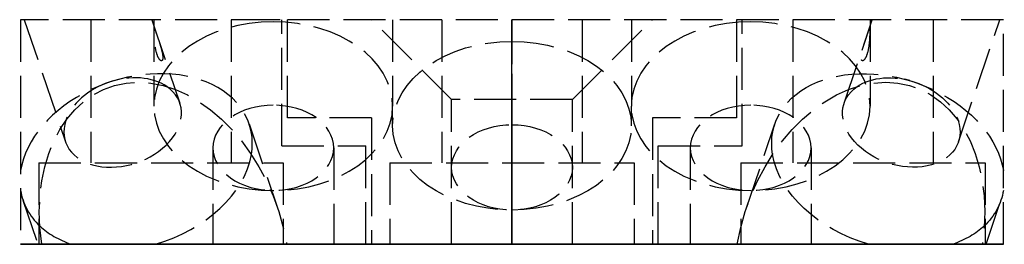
# Model space of a CAD drawing. Header units: millimetres. Extents: x -17.5 to 17.5, y 0 to 8.
import ezdxf

# ---------------------------------------------------------------- set-up
doc = ezdxf.new("R2010")
doc.units = ezdxf.units.MM
doc.header["$LTSCALE"] = 10
doc.linetypes.add('ALLCAD_Strich', pattern=[0.2, 0.15, -0.05])
for name, color, linetype in [('BESCH_KONT_sich_schn_ansi_2d', 40, 'Continuous'), ('BESCH_KONT_sich_schn_grun_2d', 10, 'Continuous'), ('BESCH_KONT_sich_schn_seit_2d', 160, 'Continuous')]:
    doc.layers.add(name, color=color, linetype=linetype)

msp = doc.modelspace()

# ---------------------------------------------------------------- linework, layer by layer
at = {"layer": 'BESCH_KONT_sich_schn_ansi_2d', "linetype": 'ALLCAD_Strich'}
for p, q in [((-17.5, 0), (-16.74603914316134, 0)), ((-17.5, 0, -21.00000000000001), (-17.5, 0)), ((-17.5, 0, -21.00000000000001), (-5, 0, -21.00000000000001)), ((-17.5, 0, -21.00000000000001), (-5.199999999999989, 0, -21.00000000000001)), ((-17.5, 0, -61.00000000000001), (-17.5, 0, -21.00000000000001)), ((-17.5, 0, -61.00000000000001), (17.5, 0, -61.00000000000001)), ((-17.43400744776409, 0, -1.876542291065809), (-16.83155035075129, 0)), ((-17.14708921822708, 0, -7.85278943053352), (-15.91031046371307, 0, -4.000452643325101)), ((-16.74603914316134, 0), (-8.02025296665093, 0)), ((-15.13053968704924, 0, -5.623732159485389), (-15.89260009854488, 0, -5.08535063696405)), ((-13.39508348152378, 0, -6.180894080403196), (-12.46204713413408, 0, -6.186717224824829)), ((-13.05291078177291, 0, -9.167210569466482), (-12.67058279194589, 0, -7.976329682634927)), ((-12.75, 0, -8.000000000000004), (-12.75, 0, -11.08111831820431)), ((-12.6031830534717, 0, -7.766391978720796), (-11.8161320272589, 0, -5.314873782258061)), ((-10.64999999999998, 0, -12.56604255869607), (-10.64999999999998, 0, -16)), ((-9.340864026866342, 0, -4.474816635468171), (-8.353428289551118, 0, -1.399137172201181)), ((-8.250000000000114, 0, -1.999999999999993), (-8.749999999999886, 0, -1.999999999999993)), ((-5.199999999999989, 0, -49.00000000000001), (-8.199999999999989, 0, -49.00000000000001)), ((-8.199999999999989, 0, -21.00000000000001), (-8.199999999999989, 0, -49.00000000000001)), ((-8.02025296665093, 0), (8.020252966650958, 0)), ((-8, 0, -48.00000000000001), (-8, 0, -21.00000000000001)), ((-5.199999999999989, 0, -48.00000000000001), (-8, 0, -48.00000000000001)), ((-6.349999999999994, 0, -12.56604255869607), (-6.349999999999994, 0, -16)), ((-5, 0, -48.00000000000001), (-5.199999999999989, 0, -48.00000000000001)), ((5.199999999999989, 0, -49.00000000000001), (-5.199999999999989, 0, -49.00000000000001)), ((-5.199999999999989, 0, -49.00000000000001), (-5.199999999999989, 0, -21.00000000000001)), ((-5, 0, -48.00000000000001), (5, 0, -48.00000000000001)), ((-5, 0, -21.00000000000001), (-5, 0, -48.00000000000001)), ((-4.25, 0, -40.06247459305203), (-4.25, 0, -36.2843)), ((-4.25, 0, -8.000000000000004), (-4.25, 0, -11.08111831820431)), ((-2.150000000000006, 0, -44.28429999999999), (-2.150000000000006, 0, -41.54739883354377)), ((-0.009844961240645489, 0, -0.007131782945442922), (-0.009844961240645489, 0, -0.004496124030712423)), ((-0.008139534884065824, 0, -0.004496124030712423), (-0.008139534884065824, 0, -0.007131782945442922)), ((-0.007131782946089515, 0, -0.001782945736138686), (-0.006356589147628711, 0, -0.001782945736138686)), ((-0.006356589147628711, 0, -0.009844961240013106), (-0.007131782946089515, 0, -0.009844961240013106)), ((-0.006976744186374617, 0, -0.008294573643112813), (-0.006511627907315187, 0, -0.008294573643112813)), ((-0.006511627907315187, 0, -0.003333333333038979), (-0.006976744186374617, 0, -0.003333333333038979)), ((-0.00534883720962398, 0, -0.007131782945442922), (-0.00534883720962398, 0, -0.004496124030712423)), ((-0.003643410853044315, 0, -0.004496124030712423), (-0.003643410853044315, 0, -0.007131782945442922)), ((-0.002713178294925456, 0, -0.009689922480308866), (-0.002713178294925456, 0, -0.001937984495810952)), ((-0.001007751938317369, 0, -0.009689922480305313), (-0.002713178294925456, 0, -0.009689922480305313)), ((-0.002713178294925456, 0, -0.001937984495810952), (0.001007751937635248, 0, -0.001937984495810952)), ((0.001007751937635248, 0, -0.007054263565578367), (-0.001007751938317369, 0, -0.007054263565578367)), ((-0.001007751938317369, 0, -0.007054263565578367), (-0.001007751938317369, 0, -0.009689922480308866)), ((0.0005632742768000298, 0, -0.003488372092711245), (-0.0009871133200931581, 0, -0.003488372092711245)), ((-0.0009871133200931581, 0, -0.003488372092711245), (-0.0009871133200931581, 0, -0.005658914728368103)), ((-0.0009871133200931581, 0, -0.005658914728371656), (0.0005632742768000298, 0, -0.005658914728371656)), ((0.001493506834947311, 0, -0.00472868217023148), (0.001493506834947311, 0, -0.004418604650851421)), ((0.003178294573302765, 0, -0.004108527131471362), (0.003178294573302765, 0, -0.004883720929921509)), ((0.003953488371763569, 0, -0.007131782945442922), (0.003953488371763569, 0, -0.004496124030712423)), ((0.005658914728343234, 0, -0.004496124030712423), (0.005658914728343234, 0, -0.007131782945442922)), ((0.006666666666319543, 0, -0.001782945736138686), (0.007441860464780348, 0, -0.001782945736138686)), ((0.007441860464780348, 0, -0.009844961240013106), (0.006666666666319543, 0, -0.009844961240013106)), ((0.006821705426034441, 0, -0.008294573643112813), (0.007286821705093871, 0, -0.008294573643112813)), ((0.007286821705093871, 0, -0.003333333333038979), (0.006821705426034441, 0, -0.003333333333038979)), ((0.008449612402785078, 0, -0.007131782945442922), (0.008449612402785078, 0, -0.004496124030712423)), ((0.01015503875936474, 0, -0.004496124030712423), (0.01015503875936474, 0, -0.007131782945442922)), ((2.150000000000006, 0, -44.28429999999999), (2.150000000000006, 0, -41.54739883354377)), ((4.25, 0, -40.06247459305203), (4.25, 0, -36.2843)), ((4.25, 0, -8.000000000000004), (4.25, 0, -11.08111831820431)), ((5, 0, -48.00000000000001), (5, 0, -21.00000000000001)), ((5, 0, -21.00000000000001), (17.5, 0, -21.00000000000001)), ((5.199999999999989, 0, -48.00000000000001), (5, 0, -48.00000000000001)), ((5.199999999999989, 0, -21.00000000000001), (17.5, 0, -21.00000000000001)), ((5.199999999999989, 0, -21.00000000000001), (5.199999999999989, 0, -49.00000000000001)), ((8, 0, -48.00000000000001), (5.199999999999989, 0, -48.00000000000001)), ((8.199999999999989, 0, -49.00000000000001), (5.199999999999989, 0, -49.00000000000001)), ((6.350000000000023, 0, -12.56604255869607), (6.350000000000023, 0, -16)), ((8, 0, -48.00000000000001), (8, 0, -21.00000000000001)), ((8.020252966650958, 0), (16.74603914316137, 0)), ((8.199999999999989, 0, -21.00000000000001), (8.199999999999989, 0, -49.00000000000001)), ((8.749999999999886, 0, -1.999999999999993), (8.250000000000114, 0, -1.999999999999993)), ((8.353428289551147, 0, -1.399137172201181), (9.340864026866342, 0, -4.474816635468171)), ((10.65000000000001, 0, -12.56604255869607), (10.65000000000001, 0, -16)), ((11.81613202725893, 0, -5.314873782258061), (12.6031830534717, 0, -7.766391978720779)), ((13.39508348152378, 0, -6.180894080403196), (12.46204713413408, 0, -6.186717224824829)), ((12.67058279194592, 0, -7.976329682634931), (13.05291078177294, 0, -9.167210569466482)), ((12.75, 0, -8.000000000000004), (12.75, 0, -11.08111831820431)), ((15.13053968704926, 0, -5.623732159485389), (15.8926000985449, 0, -5.08535063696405)), ((15.91031046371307, 0, -4.000452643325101), (17.14708921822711, 0, -7.85278943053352)), ((16.7460391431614, 0), (17.5, 0)), ((16.83155035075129, 0), (17.43400744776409, 0, -1.876542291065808)), ((17.5, 0, -21.00000000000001), (17.5, 0)), ((17.5, 0, -61.00000000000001), (17.5, 0, -21.00000000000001))]:
    msp.add_line(p, q, dxfattribs=at)
at = {"layer": 'BESCH_KONT_sich_schn_ansi_2d', "linetype": 'ALLCAD_Strich', "extrusion": (0, 1, 0)}
for centre, radius in [((12.5, -26.00000000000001), 4.35), ((0, -56.00000000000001), 4.35), ((0, -25), 2.15), ((-12.5, -36.00000000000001), 4.35)]:
    msp.add_circle(centre, radius, dxfattribs=at)
at = {"layer": 'BESCH_KONT_sich_schn_ansi_2d', "linetype": 'ALLCAD_Strich', "extrusion": (0, -1, 0)}
for centre, radius in [((-12.5, -26.00000000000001), 2.5), ((0, -25), 5), ((0, -56.00000000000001), 2.5), ((12.5, -36.00000000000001), 2.5)]:
    msp.add_circle(centre, radius, dxfattribs=at)
at = {"layer": 'BESCH_KONT_sich_schn_ansi_2d', "linetype": 'ALLCAD_Strich', "extrusion": (0, 1, 0)}
for centre, radius, start, end in [((0.007131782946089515, -0.004496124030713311), 0.002713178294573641, 359.9999999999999, 90), ((0.007131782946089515, -0.007131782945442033), 0.002713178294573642, 270, 1.526666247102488e-13), ((0.006356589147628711, -0.004496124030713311), 0.002713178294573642, 90, 180), ((0.006356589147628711, -0.007131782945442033), 0.002713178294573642, 180, 270), ((-0.001007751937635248, -0.004108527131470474), 0.002170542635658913, 90, 179.9999999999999), ((-0.001007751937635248, -0.004883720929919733), 0.002170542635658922, 179.9999999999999, 270), ((-0.006666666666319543, -0.004496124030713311), 0.002713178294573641, 359.9999999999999, 90), ((-0.006666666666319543, -0.007131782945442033), 0.002713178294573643, 270, 0), ((-0.007441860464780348, -0.004496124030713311), 0.00271317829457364, 90, 180), ((-0.007441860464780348, -0.007131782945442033), 0.002713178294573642, 180, 270)]:
    msp.add_arc(centre, radius, start, end, dxfattribs=at)
at = {"layer": 'BESCH_KONT_sich_schn_ansi_2d', "linetype": 'ALLCAD_Strich', "extrusion": (0, -1, 0)}
for centre, radius, start, end in [((-0.006976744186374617, -0.007131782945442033), 0.001162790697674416, 179.9999999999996, 270), ((-0.006976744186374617, -0.004496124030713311), 0.001162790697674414, 90, 180.0000000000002), ((-0.006511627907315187, -0.007131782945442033), 0.001162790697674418, 270, 4.071109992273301e-13), ((-0.006511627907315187, -0.004496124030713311), 0.001162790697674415, 359.9999999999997, 90), ((0.0005632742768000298, -0.004728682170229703), 0.0009302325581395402, 270, 359.9999999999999), ((0.0005632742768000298, -0.004418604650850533), 0.0009302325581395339, 0, 90), ((0.006821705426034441, -0.007131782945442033), 0.001162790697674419, 179.9999999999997, 270), ((0.006821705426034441, -0.004496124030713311), 0.001162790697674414, 90, 180.0000000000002), ((0.007286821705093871, -0.007131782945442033), 0.001162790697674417, 270, 3.053332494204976e-13), ((0.007286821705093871, -0.004496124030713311), 0.001162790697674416, 359.9999999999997, 90)]:
    msp.add_arc(centre, radius, start, end, dxfattribs=at)
at = {"layer": 'BESCH_KONT_sich_schn_ansi_2d', "linetype": 'ALLCAD_Strich', "extrusion": (0, -0.9999999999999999, 0)}
for centre, major_axis, start_param, end_param in [((-15.09999999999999, 0, -8.509999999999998), (0.979008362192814, 0, 3.049429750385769), 0.4894562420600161, 3.141592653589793), ((-15.09999999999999, 0, -8.509999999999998), (0.979008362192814, 0, 3.049429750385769), -3.141592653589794, -0.4894562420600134), ((-15.09999999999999, 0, -8.509999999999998), (0.979008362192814, 0, 3.049429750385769), -0.4894562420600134, 0.4894562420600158), ((15.10000000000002, 0, -8.509999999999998), (-0.979008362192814, 0, 3.049429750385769), 0.4894562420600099, 3.141592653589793), ((15.10000000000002, 0, -8.509999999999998), (-0.979008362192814, 0, 3.049429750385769), -0.4894562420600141, 0.4894562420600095), ((15.10000000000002, 0, -8.509999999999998), (-0.979008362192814, 0, 3.049429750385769), -3.141592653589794, -0.4894562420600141)]:
    msp.add_ellipse(centre, major_axis=major_axis, ratio=0.6713023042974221, start_param=start_param, end_param=end_param, dxfattribs=at)
at = {"layer": 'BESCH_KONT_sich_schn_ansi_2d', "linetype": 'ALLCAD_Strich', "extrusion": (0, -1, 0)}
for centre, major_axis, ratio, start_param, end_param in [((-13.38743573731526, 0, -3.175679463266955), (-4.046571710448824, 0, 1.299137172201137), 0.6713023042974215, -0.3594193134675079, 0.09816586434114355), ((-13.3874357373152, 0, -3.175679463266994), (4.046571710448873, 0, -1.299137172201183), 0.6713023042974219, 0.3594193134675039, 2.782173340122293), ((-13.86322124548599, 0, -4.657663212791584), (-2.047089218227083, 0, 0.6572105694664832), 0.6713023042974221, -1.124704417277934, 0.9467038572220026), ((-13.86322124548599, 0, -4.657663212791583), (2.047089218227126, 0, -0.6572105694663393), 0.6713023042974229, -2.1948887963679, -0.946703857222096), ((-8.5, 0, -8.000000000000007), (0, 0, -6.010407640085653), 0.7071067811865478, -3.082735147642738, -0.3331178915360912), ((-8.5, 0, -11.08111831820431), (-4.25, 0), 0.7071067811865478, 1.570796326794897, 7.853981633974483), ((-13.3874357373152, 0, -3.175679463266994), (4.046571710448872, 0, -1.299137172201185), 0.6713023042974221, -1.19115042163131, 0.3594193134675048), ((-8.5, 0, -12.56604255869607), (2.150000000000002, 0), 0.707106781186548, -0.85249140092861, 3.994084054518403), ((-8.5, 0, -12.56604255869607), (2.150000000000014, 0), 0.7071067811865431, -2.289101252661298, -1.570796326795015), ((-8.5, 0, -8.000000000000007), (0, 0, -6.010407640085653), 0.7071067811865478, -0.3331178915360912, 0.3331178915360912), ((-8.5, 0, -5.000000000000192), (-4.250000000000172, 0), 0.7071067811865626, -1.629653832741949, -1.511938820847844), ((-8.5, 0, -12.56604255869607), (2.150000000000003, 0), 0.7071067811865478, -1.570796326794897, -0.8524914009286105), ((-8.5, 0, -8.000000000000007), (0, 0, -6.010407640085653), 0.7071067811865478, 0.3331178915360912, 3.082735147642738), ((0, 0, -36.2843), (0, 0, -6.010407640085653), 0.7071067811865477, -3.141592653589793, -0.3331178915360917), ((0, 0, -36.2843), (0, 0, -6.010407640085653), 0.7071067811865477, -0.3331178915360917, 0.3331178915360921), ((0, 0, -36.2843), (0, 0, -6.010407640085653), 0.7071067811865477, 0.3331178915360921, 3.141592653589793), ((8.5, 0, -8.000000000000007), (0, 0, -6.010407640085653), 0.7071067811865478, -3.082735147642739, -0.3331178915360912), ((8.5, 0, -11.08111831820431), (-4.25, 0), 0.7071067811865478, 1.570796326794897, 7.853981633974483), ((8.5, 0, -12.56604255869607), (2.150000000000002, 0), 0.7071067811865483, -0.8524914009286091, 3.994084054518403), ((8.5, 0, -12.56604255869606), (2.150000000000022, 0), 0.7071067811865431, -2.289101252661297, -1.570796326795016), ((8.5, 0, -8.000000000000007), (0, 0, -6.010407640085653), 0.7071067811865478, -0.3331178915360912, 0.3331178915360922), ((8.5, 0, -5.000000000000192), (-4.250000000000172, 0), 0.7071067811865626, -1.629653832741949, -1.511938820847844), ((8.5, 0, -12.56604255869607), (2.150000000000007, 0), 0.7071067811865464, -1.570796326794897, -0.8524914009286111), ((8.5, 0, -8.000000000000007), (0, 0, -6.010407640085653), 0.7071067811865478, 0.3331178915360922, 3.082735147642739)]:
    msp.add_ellipse(centre, major_axis=major_axis, ratio=ratio, start_param=start_param, end_param=end_param, dxfattribs=at)
at = {"layer": 'BESCH_KONT_sich_schn_ansi_2d', "linetype": 'ALLCAD_Strich', "extrusion": (0, -0.9999999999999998, 0)}
for centre, major_axis, ratio, start_param, end_param in [((-13.38743573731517, 0, -3.175679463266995), (-4.046571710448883, 0, 1.299137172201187), 0.6713023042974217, 0.3263788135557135, 1.19115042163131), ((-13.86322124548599, 0, -4.657663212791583), (2.047089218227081, 0, -0.6572105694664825), 0.6713023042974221, -0.946703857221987, 2.016888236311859)]:
    msp.add_ellipse(centre, major_axis=major_axis, ratio=ratio, start_param=start_param, end_param=end_param, dxfattribs=at)
at = {"layer": 'BESCH_KONT_sich_schn_ansi_2d', "linetype": 'ALLCAD_Strich', "extrusion": (0, 1, 0)}
for centre, major_axis, ratio, start_param, end_param in [((-12.40000000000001, 0, -0.1000000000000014), (1.935249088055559, 0, 6.027942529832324), 0.671302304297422, -2.761946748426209, -1.76685090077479), ((-12.40000000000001, 0, -0.1000000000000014), (1.935249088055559, 0, 6.027942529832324), 0.671302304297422, 1.342306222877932, 2.761946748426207), ((-8.5, 0, -16), (0, 0, -3.040559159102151), 0.707106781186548, -3.141592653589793, 3.141592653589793), ((0, 0, -40.06247459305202), (-4.25, 0), 0.7071067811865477, -1.570796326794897, 4.71238898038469), ((0, 0, -41.54739883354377), (-2.150000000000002, 0), 0.7071067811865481, -0.6436101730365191, 3.785202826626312), ((0, 0, -44.28429999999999), (0, 0, -3.040559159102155), 0.7071067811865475, -3.141592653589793, 3.141592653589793), ((0, 0, -41.54739883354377), (-2.150000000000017, 0), 0.7071067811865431, -1.570796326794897, -0.6436101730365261), ((0, 0, -41.54739883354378), (-2.150000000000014, 0), 0.7071067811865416, -2.497982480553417, -1.570796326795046), ((8.5, 0, -16), (0, 0, -3.040559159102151), 0.707106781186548, -3.141592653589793, 3.141592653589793), ((12.40000000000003, 0, -0.1000000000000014), (-1.935249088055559, 0, 6.027942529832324), 0.671302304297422, -2.761946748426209, -1.342306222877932), ((13.38743573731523, 0, -3.175679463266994), (-4.046571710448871, 0, -1.299137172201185), 0.6713023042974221, -1.191150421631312, 0.3594193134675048), ((13.38743573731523, 0, -3.175679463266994), (-4.046571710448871, 0, -1.299137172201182), 0.671302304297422, 0.3594193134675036, 2.782173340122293), ((13.86322124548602, 0, -4.657663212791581), (-2.047089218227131, 0, -0.6572105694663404), 0.6713023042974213, -2.194888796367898, -0.9467038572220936), ((13.86322124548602, 0, -4.657663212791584), (2.047089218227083, 0, 0.6572105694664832), 0.6713023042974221, -1.124704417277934, 0.9467038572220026), ((12.40000000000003, 0, -0.1000000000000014), (-1.935249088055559, 0, 6.027942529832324), 0.671302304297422, 1.76685090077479, 2.761946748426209), ((13.3874357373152, 0, -3.175679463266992), (4.046571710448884, 0, 1.299137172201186), 0.671302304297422, 0.3263788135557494, 1.191150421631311)]:
    msp.add_ellipse(centre, major_axis=major_axis, ratio=ratio, start_param=start_param, end_param=end_param, dxfattribs=at)
at = {"layer": 'BESCH_KONT_sich_schn_ansi_2d', "linetype": 'ALLCAD_Strich', "extrusion": (0, 0.9999999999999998, 0)}
msp.add_ellipse((13.86322124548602, 0, -4.657663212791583), major_axis=(-2.047089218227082, 0, -0.657210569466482), ratio=0.6713023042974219, start_param=-0.9467038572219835, end_param=2.016888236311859, dxfattribs=at)
at = {"layer": 'BESCH_KONT_sich_schn_ansi_2d', "linetype": 'ALLCAD_Strich', "extrusion": (0, 0.9999999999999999, 0)}
msp.add_ellipse((13.38743573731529, 0, -3.175679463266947), major_axis=(4.046571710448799, 0, 1.29913717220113), ratio=0.6713023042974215, start_param=-0.3594193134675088, end_param=0.09816586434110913, dxfattribs=at)
at = {"layer": 'BESCH_KONT_sich_schn_ansi_2d', "linetype": 'ALLCAD_Strich'}
for points, weights in [([(-12.69782592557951, 0, -6.180177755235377), (-14.32819289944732, 0, -6.105963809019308), (-15.6970769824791, 0, -5.217279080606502)], [1.057817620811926, 1.061688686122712, 1.057817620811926]), ([(15.69707698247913, 0, -5.217279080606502), (14.32819289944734, 0, -6.105963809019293), (12.69782592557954, 0, -6.180177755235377)], [1.057817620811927, 1.061688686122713, 1.057817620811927])]:
    msp.add_rational_spline(points, weights, degree=2, dxfattribs=at)
for points, knots in [([(-12.63941734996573, 0, -7.205140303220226), (-12.66444349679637, 0, -7.283092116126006), (-12.68647123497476, 0, -7.380952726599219), (-12.71024233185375, 0, -7.539994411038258), (-12.71672760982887, 0, -7.594957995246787), (-12.7270567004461, 0, -7.705554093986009), (-12.73091690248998, 0, -7.761175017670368), (-12.73564753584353, 0, -7.852676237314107), (-12.73719983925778, 0, -7.892223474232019), (-12.73918580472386, 0, -7.965122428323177), (-12.73963817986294, 0, -7.998429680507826), (-12.73963817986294, 0, -8.051336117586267), (-12.73919700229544, 0, -8.074942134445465), (-12.73722103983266, 0, -8.109490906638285), (-12.73566639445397, 0, -8.120508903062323), (-12.73088574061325, 0, -8.134071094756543), (-12.72698343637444, 0, -8.132029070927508), (-12.71656839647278, 0, -8.112825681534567), (-12.71003862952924, 0, -8.095584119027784), (-12.68617705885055, 0, -8.02626610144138), (-12.66414687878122, 0, -7.95617550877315), (-12.61439120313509, 0, -7.801195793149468), (-12.58299352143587, 0, -7.704876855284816), (-12.53485604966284, 0, -7.54984426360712), (-12.51872843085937, 0, -7.496467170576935), (-12.48853713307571, 0, -7.389139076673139), (-12.47446983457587, 0, -7.335197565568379), (-12.45491588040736, 0, -7.246135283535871), (-12.4475669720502, 0, -7.207541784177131), (-12.43761147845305, 0, -7.135954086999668), (-12.43506387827, 0, -7.102991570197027), (-12.43506387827, 0, -7.050085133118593), (-12.43755128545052, 0, -7.02614244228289), (-12.44746469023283, 0, -6.990287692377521), (-12.45483792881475, 0, -6.978312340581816), (-12.47459864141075, 0, -6.962285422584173), (-12.48879148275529, 0, -6.962634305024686), (-12.51915250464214, 0, -6.978555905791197), (-12.53532546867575, 0, -6.994210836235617), (-12.58347286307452, 0, -7.059533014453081), (-12.61468782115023, 0, -7.128112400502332), (-12.63941734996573, 0, -7.205140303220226)], [0, 0, 0, 0, 0.03313777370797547, 0.03313777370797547, 0.0497066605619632, 0.0497066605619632, 0.06627554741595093, 0.06627554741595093, 0.07757251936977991, 0.07757251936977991, 0.08886949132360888, 0.08886949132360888, 0.1000188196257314, 0.1000188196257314, 0.111168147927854, 0.111168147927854, 0.1275406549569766, 0.1275406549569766, 0.1439131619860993, 0.1439131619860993, 0.1766581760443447, 0.1766581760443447, 0.2097959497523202, 0.2097959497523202, 0.226364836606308, 0.226364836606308, 0.2429337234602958, 0.2429337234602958, 0.2542306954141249, 0.2542306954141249, 0.2655276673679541, 0.2655276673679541, 0.276676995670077, 0.276676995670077, 0.2878263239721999, 0.2878263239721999, 0.3041988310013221, 0.3041988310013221, 0.3205713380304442, 0.3205713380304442, 0.3533163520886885, 0.3533163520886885, 0.3533163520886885, 0.3533163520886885]), ([(12.63941734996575, 0, -7.205140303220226), (12.61468782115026, 0, -7.128112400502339), (12.58347286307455, 0, -7.059533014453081), (12.53532546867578, 0, -6.994210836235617), (12.51915250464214, 0, -6.978555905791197), (12.48879148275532, 0, -6.962634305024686), (12.47459864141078, 0, -6.962285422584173), (12.45483792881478, 0, -6.978312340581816), (12.44746469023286, 0, -6.990287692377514), (12.43755128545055, 0, -7.026142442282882), (12.43506387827, 0, -7.0500851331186), (12.43506387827, 0, -7.102991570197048), (12.43761147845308, 0, -7.135954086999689), (12.4475669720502, 0, -7.207541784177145), (12.45491588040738, 0, -7.246135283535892), (12.4744698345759, 0, -7.3351975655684), (12.48853713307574, 0, -7.389139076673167), (12.5187284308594, 0, -7.496467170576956), (12.53485604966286, 0, -7.549844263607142), (12.5829935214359, 0, -7.704876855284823), (12.61439120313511, 0, -7.801195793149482), (12.66414687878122, 0, -7.95617550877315), (12.68617705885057, 0, -8.02626610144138), (12.71003862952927, 0, -8.095584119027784), (12.71656839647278, 0, -8.112825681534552), (12.72698343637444, 0, -8.132029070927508), (12.73088574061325, 0, -8.134071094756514), (12.73566639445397, 0, -8.120508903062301), (12.73722103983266, 0, -8.109490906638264), (12.73919700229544, 0, -8.07494213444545), (12.73963817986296, 0, -8.051336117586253), (12.73963817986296, 0, -7.998429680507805), (12.73918580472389, 0, -7.965122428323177), (12.73719983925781, 0, -7.892223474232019), (12.73564753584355, 0, -7.852676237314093), (12.73091690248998, 0, -7.761175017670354), (12.7270567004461, 0, -7.705554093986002), (12.71672760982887, 0, -7.594957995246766), (12.71024233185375, 0, -7.539994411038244), (12.68647123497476, 0, -7.380952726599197), (12.66444349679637, 0, -7.283092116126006), (12.63941734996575, 0, -7.205140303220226)], [0, 0, 0, 0, 0.03274501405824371, 0.03274501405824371, 0.04911752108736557, 0.04911752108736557, 0.06549002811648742, 0.06549002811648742, 0.07663935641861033, 0.07663935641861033, 0.08778868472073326, 0.08778868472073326, 0.09908565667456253, 0.09908565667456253, 0.1103826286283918, 0.1103826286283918, 0.1269515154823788, 0.1269515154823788, 0.1435204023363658, 0.1435204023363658, 0.1766581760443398, 0.1766581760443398, 0.2094031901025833, 0.2094031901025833, 0.225775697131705, 0.225775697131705, 0.2421482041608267, 0.2421482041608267, 0.2532975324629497, 0.2532975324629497, 0.2644468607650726, 0.2644468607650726, 0.275743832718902, 0.275743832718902, 0.2870408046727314, 0.2870408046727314, 0.3036096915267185, 0.3036096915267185, 0.3201785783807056, 0.3201785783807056, 0.3533163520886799, 0.3533163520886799, 0.3533163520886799, 0.3533163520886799])]:
    msp.add_open_spline(points, degree=3, knots=knots, dxfattribs=at)
at = {"layer": 'BESCH_KONT_sich_schn_grun_2d', "linetype": 'ALLCAD_Strich'}
for p, q in [((17.49999999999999, 8), (-17.50000000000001, 8)), ((-17.50000000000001, 8), (-17.50000000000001, 0)), ((-17.36914777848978, 8), (-15.90032964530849, 3.647946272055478)), ((-15.00000000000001, 7.999999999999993), (-15.00000000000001, 2.899999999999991)), ((-12.83085222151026, 8), (-11.82611284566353, 5.022994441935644)), ((-12.75, 8), (-12.75, 4.918881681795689)), ((-10.00000000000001, 7.999999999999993), (-10.00000000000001, 2.899999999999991)), ((-8.200000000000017, 3.5), (-8.200000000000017, 8)), ((-8.000000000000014, 4.5), (-8.000000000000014, 8)), ((-2.150000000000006, 5.149999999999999), (-5, 8)), ((-4.25, 8), (-4.25, 4.918881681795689)), ((-2.500000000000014, 7.999999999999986), (-2.500000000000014, 2.899999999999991)), ((2.150000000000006, 5.150000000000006), (5, 8)), ((2.499999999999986, 7.999999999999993), (2.499999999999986, 2.899999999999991)), ((4.25, 8), (4.25, 4.918881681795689)), ((7.999999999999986, 8), (7.999999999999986, 4.5)), ((8.199999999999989, 3.5), (8.199999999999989, 8)), ((9.999999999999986, 8), (9.999999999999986, 2.899999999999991)), ((11.82611284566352, 5.022994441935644), (12.83085222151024, 8)), ((12.75, 8), (12.75, 4.918881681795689)), ((14.99999999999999, 8), (14.99999999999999, 2.899999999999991)), ((15.90032964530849, 3.647946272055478), (17.36914777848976, 8)), ((17.49999999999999, 0), (17.49999999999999, 8)), ((-14.52735011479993, 5.706355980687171), (-14.70024861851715, 5.635625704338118)), ((-14.16564109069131, 5.82843277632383), (-13.98524240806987, 5.876940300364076)), ((14.1656410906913, 5.82843277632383), (13.98524240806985, 5.876940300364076)), ((14.52735011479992, 5.706355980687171), (14.70024861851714, 5.635625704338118)), ((-4.250000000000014, 4.221825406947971), (-4.250000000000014, 4.918881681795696)), ((2.149999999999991, 5.150000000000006), (-2.150000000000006, 5.150000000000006)), ((-2.150000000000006, 0), (-2.150000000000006, 5.149999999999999)), ((2.149999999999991, 0), (2.149999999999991, 5.150000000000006)), ((4.249999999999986, 4.221825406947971), (4.249999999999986, 4.918881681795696)), ((-9.36059355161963, 4.28479475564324), (-8.341053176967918, 1.26393438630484)), ((-5.000000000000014, 4.5), (-8.000000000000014, 4.5)), ((-5.000000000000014, 4.5), (-5.000000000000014, 0)), ((7.999999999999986, 4.5), (5, 4.5)), ((5, 4.5), (4.999999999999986, 0)), ((8.341053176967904, 1.26393438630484), (9.360593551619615, 4.28479475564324)), ((-10.65000000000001, 3.433957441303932), (-10.65000000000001, 0)), ((-8.200000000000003, 3.5), (-5.200000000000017, 3.5)), ((-6.350000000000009, 3.433957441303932), (-6.350000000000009, 0)), ((-5.200000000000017, -1.4210854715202e-14), (-5.200000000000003, 3.5)), ((5.199999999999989, 3.5), (8.199999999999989, 3.5)), ((5.199999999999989, 0), (5.199999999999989, 3.5)), ((6.349999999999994, 3.433957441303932), (6.349999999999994, 0)), ((10.64999999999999, 3.433957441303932), (10.64999999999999, 0)), ((-16.85000000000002, 2.899999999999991), (-8.15000000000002, 2.899999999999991)), ((-16.85000000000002, 2.899999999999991), (-16.85000000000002, -1.4210854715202e-14)), ((-8.15000000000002, 2.899999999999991), (-8.15000000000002, -1.4210854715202e-14)), ((-4.350000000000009, 2.899999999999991), (4.34999999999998, 2.899999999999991)), ((-4.350000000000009, 2.899999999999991), (-4.350000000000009, 0)), ((4.34999999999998, 2.900000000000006), (4.34999999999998, 0)), ((8.149999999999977, 2.900000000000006), (16.84999999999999, 2.900000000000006)), ((8.149999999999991, 2.899999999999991), (8.149999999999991, 0)), ((16.84999999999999, 2.900000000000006), (16.84999999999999, 0)), ((-17.41427792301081, 1.566676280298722), (-16.88552467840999, 0)), ((16.88552467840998, 0), (17.4142779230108, 1.566676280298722)), ((-17.50000000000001, 0), (-16.74603914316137, 0)), ((-15.69707698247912, 0), (-16.74603914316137, 0)), ((-8.020252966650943, 0), (-12.69782592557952, 0)), ((-8.020252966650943, 0), (8.02025296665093, 0)), ((-0.007131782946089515, 0.004999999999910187), (-0.0098449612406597, 0.004999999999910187)), ((-0.0098449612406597, 0.004999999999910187), (-0.0098449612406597, -8.526512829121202e-14)), ((-0.008139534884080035, 0.004999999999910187), (-0.008139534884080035, -8.526512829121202e-14)), ((-0.006356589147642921, 0.004999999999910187), (-0.007131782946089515, 0.004999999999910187)), ((-0.007131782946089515, 0.004999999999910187), (-0.007131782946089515, -8.526512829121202e-14)), ((-0.006976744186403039, 0.004999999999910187), (-0.006976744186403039, -8.526512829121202e-14)), ((-0.006511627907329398, 0.004999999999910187), (-0.006511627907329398, -8.526512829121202e-14)), ((-0.006356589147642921, 0.004999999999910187), (-0.006356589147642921, -8.526512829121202e-14)), ((-0.006356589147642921, 0.004999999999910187), (-0.003643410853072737, 0.004999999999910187)), ((-0.005348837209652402, 0.004999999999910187), (-0.005348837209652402, -8.526512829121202e-14)), ((-0.003643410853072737, 0.004999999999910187), (-0.003643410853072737, -8.526512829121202e-14)), ((0.001007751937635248, 0.004999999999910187), (-0.002713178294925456, 0.004999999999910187)), ((-0.002713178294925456, 0.004999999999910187), (-0.002713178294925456, -8.526512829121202e-14)), ((-0.001007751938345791, 0.004999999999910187), (-0.001007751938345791, -8.526512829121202e-14)), ((-0.000987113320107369, -8.526512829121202e-14), (-0.000987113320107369, 0.004999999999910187)), ((0.000563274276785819, 0.004999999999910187), (0.000563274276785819, -8.526512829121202e-14)), ((0.001007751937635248, 0.004999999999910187), (0.003178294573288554, 0.004999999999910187)), ((0.001007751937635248, 0.004999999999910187), (0.001007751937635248, -8.526512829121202e-14)), ((0.00149350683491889, 0.004999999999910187), (0.00149350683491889, -8.526512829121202e-14)), ((0.003178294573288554, 0.004999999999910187), (0.003178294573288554, -8.526512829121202e-14)), ((0.006666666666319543, 0.004999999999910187), (0.003953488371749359, 0.004999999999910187)), ((0.003953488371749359, 0.004999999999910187), (0.003953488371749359, -8.526512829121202e-14)), ((0.005658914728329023, 0.004999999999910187), (0.005658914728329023, -8.526512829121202e-14)), ((0.007441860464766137, 0.004999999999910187), (0.006666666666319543, 0.004999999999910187)), ((0.006666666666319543, 0.004999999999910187), (0.006666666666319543, -8.526512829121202e-14)), ((0.006821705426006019, 0.004999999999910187), (0.006821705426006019, -8.526512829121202e-14)), ((0.00728682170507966, 0.004999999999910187), (0.00728682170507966, -8.526512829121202e-14)), ((0.007441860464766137, 0.004999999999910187), (0.007441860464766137, -8.526512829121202e-14)), ((0.007441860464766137, 0.004999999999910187), (0.01015503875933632, 0.004999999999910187)), ((0.008449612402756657, 0.004999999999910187), (0.008449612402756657, -8.526512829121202e-14)), ((0.01015503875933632, 0.004999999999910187), (0.01015503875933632, -8.526512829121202e-14)), ((12.69782592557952, 0), (8.02025296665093, 0)), ((16.74603914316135, 0), (15.6970769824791, 0)), ((16.74603914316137, 0), (17.49999999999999, 0))]:
    msp.add_line(p, q, dxfattribs=at)
at = {"layer": 'BESCH_KONT_sich_schn_grun_2d', "linetype": 'ALLCAD_Strich', "extrusion": (0, 0, -1)}
for centre, major_axis, ratio, start_param, end_param in [((-8.5, 4.918881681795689), (-4.25, 0), 0.7071067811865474, 1.570796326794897, 7.853981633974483), ((-8.500000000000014, 11.00000000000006), (-4.250000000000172, 3.58046925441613e-15), 0.7071067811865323, -1.62965383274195, -1.511938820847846), ((8.5, 4.918881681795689), (-4.25, 0), 0.7071067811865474, 1.570796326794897, 7.853981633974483), ((8.5, 11.00000000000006), (-4.250000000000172, 3.58046925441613e-15), 0.7071067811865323, -1.62965383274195, -1.511938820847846), ((13.3874357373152, 2.925735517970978), (-4.026842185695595, 1.359059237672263), 0.7057065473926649, -0.3612079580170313, 2.793666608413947), ((13.863221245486, 4.335470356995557), (2.037108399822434, -0.6875240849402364), 0.705706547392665, -2.653317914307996, -1.570796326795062), ((-12.36789536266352, -0.09512485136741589), (-1.925813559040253, 5.706114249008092), 0.7057065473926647, -1.320758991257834, 1.78839813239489), ((12.3678953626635, -0.09512485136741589), (1.925813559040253, 5.706114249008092), 0.7057065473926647, -1.78839813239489, 1.320758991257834), ((13.863221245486, 4.335470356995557), (2.037108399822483, -0.6875240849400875), 0.7057065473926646, -0.4882747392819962, 3.629867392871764), ((13.863221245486, 4.335470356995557), (2.03710839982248, -0.6875240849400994), 0.7057065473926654, -1.570796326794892, -0.4882747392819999), ((-8.5, 3.433957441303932), (-2.150000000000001, 0), 0.7071067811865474, 1.570796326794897, 7.853981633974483), ((8.5, 3.433957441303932), (-2.150000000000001, 0), 0.7071067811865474, 1.570796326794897, 7.853981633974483), ((13.3874357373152, 2.925735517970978), (-4.026842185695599, 1.359059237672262), 0.7057065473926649, -1.637242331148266, -0.3612079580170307), ((13.38743573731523, 2.925735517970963), (4.026842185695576, -1.359059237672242), 0.7057065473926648, -0.1197130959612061, 0.3612079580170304)]:
    msp.add_ellipse(centre, major_axis=major_axis, ratio=ratio, start_param=start_param, end_param=end_param, dxfattribs=at)
at = {"layer": 'BESCH_KONT_sich_schn_grun_2d', "linetype": 'ALLCAD_Strich'}
for centre, major_axis, ratio, start_param, end_param in [((-1.4210854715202e-14, 4.221825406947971), (-4.25, 0), 0.7071067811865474, -1.570796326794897, 4.71238898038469), ((-13.38743573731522, 2.925735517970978), (4.026842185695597, 1.359059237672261), 0.7057065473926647, -0.3612079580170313, 2.793666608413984), ((-13.86322124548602, 4.335470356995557), (-2.037108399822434, -0.6875240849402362), 0.705706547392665, -2.653317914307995, -1.570796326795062), ((-13.86322124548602, 4.335470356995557), (-2.037108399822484, -0.6875240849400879), 0.7057065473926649, -0.4882747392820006, 3.629867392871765), ((-13.86322124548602, 4.335470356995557), (-2.03710839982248, -0.687524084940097), 0.7057065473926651, -1.570796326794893, -0.4882747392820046), ((-1.4210854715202e-14, 2.736901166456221), (-2.150000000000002, 0), 0.7071067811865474, -1.570796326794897, 4.71238898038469), ((-13.38743573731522, 2.925735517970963), (4.026842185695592, 1.359059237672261), 0.7057065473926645, -1.637242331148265, -0.3612079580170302), ((-13.38743573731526, 2.925735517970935), (-4.026842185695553, -1.359059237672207), 0.7057065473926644, -0.119713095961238, 0.361207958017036), ((-13.38743573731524, 2.925735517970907), (-4.026842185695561, -1.359059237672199), 0.705706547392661, 0.3612079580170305, 0.7450585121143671)]:
    msp.add_ellipse(centre, major_axis=major_axis, ratio=ratio, start_param=start_param, end_param=end_param, dxfattribs=at)
at = {"layer": 'BESCH_KONT_sich_schn_grun_2d', "linetype": 'ALLCAD_Strich', "extrusion": (0, 0, -0.9999999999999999)}
msp.add_ellipse((13.38743573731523, 2.925735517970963), major_axis=(4.026842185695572, -1.359059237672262), ratio=0.7057065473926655, start_param=0.3612079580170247, end_param=0.7450585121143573, dxfattribs=at)
at = {"layer": 'BESCH_KONT_sich_schn_grun_2d', "linetype": 'ALLCAD_Strich'}
for points, knots in [([(-12.63941734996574, 7.432711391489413), (-12.66444349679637, 7.506862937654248), (-12.68647123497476, 7.572897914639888), (-12.71024233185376, 7.636387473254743), (-12.71672760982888, 7.651728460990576), (-12.72705670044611, 7.667537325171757), (-12.73091690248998, 7.668075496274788), (-12.73564753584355, 7.652811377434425), (-12.7371998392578, 7.641267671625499), (-12.73918580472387, 7.605968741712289), (-12.73963817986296, 7.58212281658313), (-12.73963817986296, 7.529216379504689), (-12.73919700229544, 7.496374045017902), (-12.73722103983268, 7.42438882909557), (-12.73566639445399, 7.385282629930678), (-12.73088574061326, 7.294677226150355), (-12.72698343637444, 7.240036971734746), (-12.71656839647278, 7.132044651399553), (-12.71003862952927, 7.078708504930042), (-12.68617705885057, 6.925203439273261), (-12.66414687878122, 6.831976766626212), (-12.6143912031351, 6.684552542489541), (-12.58299352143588, 6.620059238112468), (-12.53485604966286, 6.560578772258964), (-12.5187284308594, 6.546824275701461), (-12.48853713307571, 6.534283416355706), (-12.47446983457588, 6.535424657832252), (-12.45491588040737, 6.553127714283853), (-12.4475669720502, 6.565625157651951), (-12.43761147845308, 6.602235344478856), (-12.43506387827, 6.626426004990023), (-12.43506387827, 6.679332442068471), (-12.43755128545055, 6.711838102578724), (-12.44746469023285, 6.782517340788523), (-12.45483792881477, 6.820666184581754), (-12.47459864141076, 6.908806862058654), (-12.48879148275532, 6.961753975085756), (-12.51915250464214, 7.066464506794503), (-12.53532546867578, 7.118214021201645), (-12.58347286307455, 7.267723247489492), (-12.61468782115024, 7.359438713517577), (-12.63941734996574, 7.432711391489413)], [0, 0, 0, 0, 0.03313777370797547, 0.03313777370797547, 0.0497066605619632, 0.0497066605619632, 0.06627554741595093, 0.06627554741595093, 0.07757251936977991, 0.07757251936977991, 0.08886949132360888, 0.08886949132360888, 0.1000188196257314, 0.1000188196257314, 0.111168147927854, 0.111168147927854, 0.1275406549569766, 0.1275406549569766, 0.1439131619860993, 0.1439131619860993, 0.1766581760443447, 0.1766581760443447, 0.2097959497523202, 0.2097959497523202, 0.226364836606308, 0.226364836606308, 0.2429337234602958, 0.2429337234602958, 0.2542306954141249, 0.2542306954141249, 0.2655276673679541, 0.2655276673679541, 0.276676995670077, 0.276676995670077, 0.2878263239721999, 0.2878263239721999, 0.3041988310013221, 0.3041988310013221, 0.3205713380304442, 0.3205713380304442, 0.3533163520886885, 0.3533163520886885, 0.3533163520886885, 0.3533163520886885]), ([(12.63941734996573, 7.432711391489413), (12.61468782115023, 7.359438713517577), (12.58347286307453, 7.267723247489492), (12.53532546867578, 7.118214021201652), (12.51915250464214, 7.066464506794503), (12.4887914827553, 6.961753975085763), (12.47459864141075, 6.908806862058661), (12.45483792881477, 6.820666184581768), (12.44746469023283, 6.782517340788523), (12.43755128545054, 6.711838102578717), (12.43506387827, 6.679332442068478), (12.43506387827, 6.626426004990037), (12.43761147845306, 6.602235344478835), (12.44756697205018, 6.56562515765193), (12.45491588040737, 6.553127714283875), (12.4744698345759, 6.535424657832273), (12.48853713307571, 6.534283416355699), (12.51872843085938, 6.546824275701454), (12.53485604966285, 6.560578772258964), (12.58299352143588, 6.620059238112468), (12.6143912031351, 6.684552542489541), (12.66414687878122, 6.831976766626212), (12.68617705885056, 6.925203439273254), (12.71003862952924, 7.07870850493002), (12.71656839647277, 7.132044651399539), (12.72698343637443, 7.240036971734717), (12.73088574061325, 7.294677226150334), (12.73566639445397, 7.385282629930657), (12.73722103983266, 7.424388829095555), (12.73919700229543, 7.496374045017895), (12.73963817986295, 7.529216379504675), (12.73963817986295, 7.582122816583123), (12.73918580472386, 7.605968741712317), (12.73719983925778, 7.641267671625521), (12.73564753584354, 7.652811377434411), (12.73091690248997, 7.668075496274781), (12.7270567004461, 7.66753732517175), (12.71672760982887, 7.651728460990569), (12.71024233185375, 7.636387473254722), (12.68647123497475, 7.57289791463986), (12.66444349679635, 7.506862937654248), (12.63941734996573, 7.432711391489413)], [0, 0, 0, 0, 0.03274501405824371, 0.03274501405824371, 0.04911752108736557, 0.04911752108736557, 0.06549002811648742, 0.06549002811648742, 0.07663935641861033, 0.07663935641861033, 0.08778868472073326, 0.08778868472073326, 0.09908565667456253, 0.09908565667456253, 0.1103826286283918, 0.1103826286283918, 0.1269515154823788, 0.1269515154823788, 0.1435204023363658, 0.1435204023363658, 0.1766581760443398, 0.1766581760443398, 0.2094031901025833, 0.2094031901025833, 0.225775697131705, 0.225775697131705, 0.2421482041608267, 0.2421482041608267, 0.2532975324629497, 0.2532975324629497, 0.2644468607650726, 0.2644468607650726, 0.275743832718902, 0.275743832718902, 0.2870408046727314, 0.2870408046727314, 0.3036096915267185, 0.3036096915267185, 0.3201785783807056, 0.3201785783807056, 0.3533163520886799, 0.3533163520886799, 0.3533163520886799, 0.3533163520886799])]:
    msp.add_open_spline(points, degree=3, knots=knots, dxfattribs=at)
for points, weights in [([(-12.69782592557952, 0), (-14.32819289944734, 0), (-15.69707698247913, 0)], [1.057817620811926, 1.061688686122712, 1.057817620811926]), ([(15.69707698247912, 0), (14.32819289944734, 0), (12.69782592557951, 0)], [1.057817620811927, 1.061688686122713, 1.057817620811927])]:
    msp.add_rational_spline(points, weights, degree=2, dxfattribs=at)
at = {"layer": 'BESCH_KONT_sich_schn_seit_2d', "linetype": 'ALLCAD_Strich'}
for p, q in [((0, 7.994796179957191, -21.00000000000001), (0, -0.005203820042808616, -21.00000000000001)), ((0, 7.994796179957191), (0, -0.005203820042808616)), ((0, 7.994796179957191, -21.00000000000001), (0, 7.994796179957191)), ((0, 7.994796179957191, -21.00000000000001), (0, -0.005203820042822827, -21.00000000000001)), ((0, 7.994796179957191, -61.00000000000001), (0, -0.005203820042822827, -61.00000000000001)), ((0, 7.994796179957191, -61.00000000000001), (0, 7.994796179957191, -21.00000000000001)), ((0, 4.494796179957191, -48.00000000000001), (0, 7.994796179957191, -48.00000000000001)), ((0, 7.994796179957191, -2), (0, 7.989592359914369, -1.994796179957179)), ((0, 7.994796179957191, -5.390553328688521), (0, 5.888043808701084, -3.175829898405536)), ((0, 7.994796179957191, -11.62944667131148), (0, 2.772489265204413, -6.139496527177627)), ((0, 7.221825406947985, -43.06767841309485), (0, 7.994796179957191, -42.29470764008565)), ((0, 1.21141776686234, -37.0572707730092), (0, 7.994796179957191, -30.27389235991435)), ((0, 7.994796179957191, -14.01040764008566), (0, 7.91888168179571, -14.08632213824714)), ((0, 5.144796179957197, -27.15), (0, 7.994796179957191, -30)), ((0, 5.144796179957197, -22.85), (0, 7.994796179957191, -20)), ((0, 3.494796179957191, -49.00000000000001), (0, 7.994796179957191, -49.00000000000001)), ((0, 7.994796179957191, -33.50000000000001), (0, 2.894796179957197, -33.50000000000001)), ((0, 7.994796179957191, -38.50000000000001), (0, 2.894796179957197, -38.50000000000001)), ((0, 7.994796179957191, -23.50000000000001), (0, 2.894796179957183, -23.50000000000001)), ((0, 7.994796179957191, -28.50000000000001), (0, 2.894796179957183, -28.50000000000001)), ((0, 7.994796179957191, -53.50000000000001), (0, 2.894796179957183, -53.50000000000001)), ((0, 7.994796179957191, -58.50000000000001), (0, 2.894796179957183, -58.50000000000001)), ((0, 7.989592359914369, -1.994796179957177), (0, 1.908474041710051, -8.075914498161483)), ((0, 7.91888168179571, -14.08632213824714), (0, 1.908474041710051, -8.075914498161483)), ((0, 4.94903320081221, -14.08632213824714), (0, 7.91888168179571, -14.08632213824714)), ((0, 1.21141776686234, -37.05727077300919), (0, 7.221825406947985, -43.06767841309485)), ((0, 4.251976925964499, -43.06767841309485), (0, 7.221825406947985, -43.06767841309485)), ((0, 5.923408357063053, -3.298575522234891), (0, 6.069765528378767, -0.4891107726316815)), ((0, 5.999858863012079, -0.246474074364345), (0, 5.765400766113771)), ((0, 5.144796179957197, -22.85), (0, 5.144796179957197, -25)), ((0, 5.144796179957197, -25), (0, 5.144796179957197, -27.15)), ((0, -0.005203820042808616, -27.15), (0, 5.144796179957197, -27.15)), ((0, -0.005203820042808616, -22.85), (0, 5.144796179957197, -22.85)), ((0, 4.94903320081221, -14.08632213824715), (0, 1.908474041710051, -11.04576297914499)), ((0, 4.94903320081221, -14.08632213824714), (0, -0.005203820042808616, -19.04055915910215)), ((0, 4.494796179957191, -48.00000000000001), (0, 4.494796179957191, -21.00000000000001)), ((0, 4.494796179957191, -48.00000000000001), (0, -0.005203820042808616, -48.00000000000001)), ((0, 1.21141776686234, -40.02711925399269), (0, 4.251976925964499, -43.06767841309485)), ((0, -0.005203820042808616, -47.32485915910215), (0, 4.251976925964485, -43.06767841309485)), ((0, 3.494796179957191, -49.00000000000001), (0, -0.005203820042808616, -49.00000000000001)), ((0, 3.494796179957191, -21.00000000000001), (0, 3.494796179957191, -49.00000000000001)), ((0, 2.894796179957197, -40.35000000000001), (0, 2.894796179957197, -36.00000000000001)), ((0, 2.894796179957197, -36.00000000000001), (0, 2.894796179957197, -31.65000000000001)), ((0, 2.894796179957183, -30.35000000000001), (0, 2.894796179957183, -26.00000000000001)), ((0, 2.894796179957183, -26.00000000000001), (0, 2.894796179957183, -21.65000000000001)), ((0, 2.894796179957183, -60.35000000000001), (0, 2.894796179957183, -51.65000000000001)), ((0, 2.894796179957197, -31.65000000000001), (0, -0.005203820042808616, -31.65000000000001)), ((0, 2.894796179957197, -40.35000000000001), (0, -0.005203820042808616, -40.35000000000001)), ((0, 2.894796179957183, -21.65000000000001), (0, -0.005203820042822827, -21.65000000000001)), ((0, 2.894796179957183, -30.35000000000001), (0, -0.005203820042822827, -30.35000000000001)), ((0, 2.894796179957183, -51.65000000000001), (0, -0.005203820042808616, -51.65000000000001)), ((0, 2.894796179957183, -60.35000000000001), (0, -0.005203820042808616, -60.35000000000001)), ((0, 2.893315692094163, -6.18094666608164), (0, 0.0800474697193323, -6.186821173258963)), ((0, 1.908474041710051, -11.04576297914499), (0, -0.005203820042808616, -12.95944084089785)), ((0, 1.908474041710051, -11.04576297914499), (0, 1.908474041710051, -8.075914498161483)), ((0, -0.005203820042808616, -41.24374084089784), (0, 1.21141776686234, -40.02711925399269)), ((0, 1.21141776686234, -40.02711925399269), (0, 1.21141776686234, -37.05727077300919)), ((0, -0.005203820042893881, -0.003488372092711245), (0, -0.0002038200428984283, -0.003488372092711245)), ((0, -0.0002038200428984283, -0.00968992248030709), (0, -0.005203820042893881, -0.00968992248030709)), ((0, -0.0002038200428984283, -0.001937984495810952), (0, -0.005203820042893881, -0.001937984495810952)), ((0, -0.0002038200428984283, -0.004108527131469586), (0, -0.005203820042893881, -0.004108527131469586)), ((0, -0.0002038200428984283, -0.004883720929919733), (0, -0.005203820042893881, -0.004883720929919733)), ((0, -0.0002038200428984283, -0.007054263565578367), (0, -0.005203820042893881, -0.007054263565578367)), ((0, -0.0002038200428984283, -0.005658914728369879), (0, -0.005203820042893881, -0.005658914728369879)), ((0, -0.0002038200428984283, -0.004728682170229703), (0, -0.005203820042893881, -0.004728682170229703)), ((0, -0.0002038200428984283, -0.004418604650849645), (0, -0.005203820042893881, -0.004418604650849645)), ((0, -0.0002038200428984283, -0.008294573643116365), (0, -0.005203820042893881, -0.008294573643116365)), ((0, -0.0002038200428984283, -0.001782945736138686), (0, -0.005203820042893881, -0.001782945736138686)), ((0, -0.0002038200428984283, -0.001782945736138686), (0, -0.0002038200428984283, -0.004496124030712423)), ((0, -0.0002038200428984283, -0.004496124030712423), (0, -0.005203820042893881, -0.004496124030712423)), ((0, -0.0002038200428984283, -0.007131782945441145), (0, -0.0002038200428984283, -0.004496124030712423)), ((0, -0.0002038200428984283, -0.007131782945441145), (0, -0.005203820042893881, -0.007131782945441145)), ((0, -0.0002038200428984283, -0.007131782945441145), (0, -0.0002038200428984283, -0.009844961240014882)), ((0, -0.0002038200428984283, -0.009844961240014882), (0, -0.005203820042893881, -0.009844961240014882)), ((0, -0.0002038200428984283, -0.003333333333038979), (0, -0.005203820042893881, -0.003333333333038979)), ((0, -0.005203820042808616, -21.00000000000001), (0, -0.005203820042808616)), ((0, -0.005203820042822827, -61.00000000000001), (0, -0.005203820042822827, -21.00000000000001))]:
    msp.add_line(p, q, dxfattribs=at)
at = {"layer": 'BESCH_KONT_sich_schn_seit_2d', "linetype": 'ALLCAD_Strich', "extrusion": (1, 0, 0)}
for centre, major_axis, ratio, start_param, end_param in [((0, 2.920531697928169, -3.175679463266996), (0, -3.079327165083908, -2.929205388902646), 0.2265645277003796, 0.1673735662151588, 4.598282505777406), ((0, 4.330266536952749, -4.657663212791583), (0, -1.557777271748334, -1.481833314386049), 0.2265645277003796, -2.90777308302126, 3.375412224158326), ((0, 15.10590729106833, -15.98555555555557), (0, -12.92879083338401, 13.59139136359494), 0.2265645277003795, -0.1141064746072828, 0.1141064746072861), ((0, 2.920531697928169, -3.175679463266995), (0, -3.079327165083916, -2.929205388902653), 0.2265645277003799, -1.456689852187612, -0.5919182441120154)]:
    msp.add_ellipse(centre, major_axis=major_axis, ratio=ratio, start_param=start_param, end_param=end_param, dxfattribs=at)
at = {"layer": 'BESCH_KONT_sich_schn_seit_2d', "linetype": 'ALLCAD_Strich'}
msp.add_open_spline([(0, 7.427507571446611, -7.205140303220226), (0, 7.501659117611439, -7.283092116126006), (0, 7.567694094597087, -7.380952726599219), (0, 7.631183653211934, -7.539994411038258), (0, 7.64652464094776, -7.594957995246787), (0, 7.662333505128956, -7.705554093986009), (0, 7.662871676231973, -7.761175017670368), (0, 7.647607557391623, -7.852676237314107), (0, 7.636063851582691, -7.892223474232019), (0, 7.60076492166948, -7.965122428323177), (0, 7.576918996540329, -7.998429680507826), (0, 7.52401255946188, -8.051336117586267), (0, 7.491170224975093, -8.074942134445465), (0, 7.419185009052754, -8.109490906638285), (0, 7.380078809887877, -8.120508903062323), (0, 7.289473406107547, -8.134071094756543), (0, 7.234833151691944, -8.132029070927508), (0, 7.126840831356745, -8.112825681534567), (0, 7.073504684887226, -8.095584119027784), (0, 6.919999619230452, -8.02626610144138), (0, 6.826772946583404, -7.95617550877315), (0, 6.679348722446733, -7.801195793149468), (0, 6.614855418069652, -7.704876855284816), (0, 6.555374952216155, -7.54984426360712), (0, 6.541620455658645, -7.496467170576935), (0, 6.529079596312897, -7.389139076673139), (0, 6.530220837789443, -7.335197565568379), (0, 6.547923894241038, -7.246135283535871), (0, 6.560421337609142, -7.207541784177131), (0, 6.597031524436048, -7.135954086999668), (0, 6.621222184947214, -7.102991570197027), (0, 6.674128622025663, -7.050085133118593), (0, 6.706634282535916, -7.02614244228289), (0, 6.777313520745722, -6.990287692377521), (0, 6.815462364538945, -6.978312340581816), (0, 6.903603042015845, -6.962285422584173), (0, 6.956550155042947, -6.962634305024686), (0, 7.061260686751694, -6.978555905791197), (0, 7.113010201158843, -6.994210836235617), (0, 7.262519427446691, -7.059533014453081), (0, 7.354234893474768, -7.128112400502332), (0, 7.427507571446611, -7.205140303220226)], degree=3, knots=[0, 0, 0, 0, 0.03313777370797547, 0.03313777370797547, 0.0497066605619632, 0.0497066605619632, 0.06627554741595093, 0.06627554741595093, 0.07757251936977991, 0.07757251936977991, 0.08886949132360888, 0.08886949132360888, 0.1000188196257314, 0.1000188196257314, 0.111168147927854, 0.111168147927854, 0.1275406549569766, 0.1275406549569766, 0.1439131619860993, 0.1439131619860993, 0.1766581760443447, 0.1766581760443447, 0.2097959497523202, 0.2097959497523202, 0.226364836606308, 0.226364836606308, 0.2429337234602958, 0.2429337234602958, 0.2542306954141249, 0.2542306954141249, 0.2655276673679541, 0.2655276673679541, 0.276676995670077, 0.276676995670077, 0.2878263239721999, 0.2878263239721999, 0.3041988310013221, 0.3041988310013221, 0.3205713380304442, 0.3205713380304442, 0.3533163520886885, 0.3533163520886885, 0.3533163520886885, 0.3533163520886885], dxfattribs=at)
msp.add_rational_spline([(0, 1.910584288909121, -2.81606659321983), (0, 2.311899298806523, -2.535854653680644), (0, 2.611802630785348, -2.14903368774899)], [1.459340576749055, 1.474714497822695, 1.459340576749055], degree=2, dxfattribs=at)

doc.saveas('drawing.dxf')
